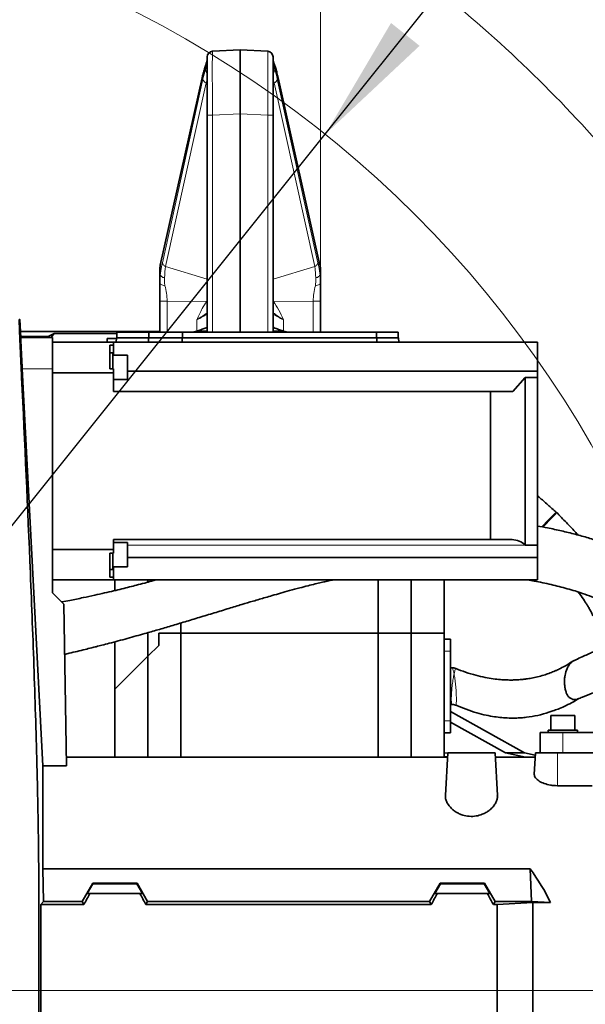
# Model space of a CAD drawing. Header units: millimetres. Extents: x 0 to 12115, y 0 to 8400.
# Tile 66 of 120: x 7203 to 7513, y 1424 to 1963. Entities that reach past the tile are written whole.
import ezdxf

# ---------------------------------------------------------------- set-up
doc = ezdxf.new("R2010")
doc.units = ezdxf.units.MM
doc.header["$LTSCALE"] = 20
doc.linetypes.add('CENTERX2', pattern=[20.32, 12.7, -2.54, 2.54, -2.54])
doc.layers.add('SVART_TEXT', color=7, linetype='Continuous')
doc.styles.add('SLDTEXTSTYLE0', font='TXT', dxfattribs={"width": 0.605})
doc.dimstyles.new('SLDDIMSTYLE0', dxfattribs={"dimtxt": 70, "dimasz": 70, "dimexe": 0, "dimexo": 0.0625, "dimgap": 17.5, "dimtad": 1, "dimdec": 1, "dimrnd": 1e-09, "dimzin": 12, "dimdsep": 46, "dimtxsty": 'SLDTEXTSTYLE0', "dimsah": 1, "dimcen": 0.09, "dimadec": 0, "dimazin": 3, "dimtfac": 1, "dimtofl": 0, "dimtmove": 0, "dimatfit": 3, "dimfxl": 1, "dimfrac": 2, "dimtolj": 1, "dimtzin": 12, "dimarcsym": 0})
doc.dimstyles.new('SLDDIMSTYLE17', dxfattribs={"dimtxt": 70, "dimasz": 70, "dimexe": 0, "dimexo": 0.0625, "dimgap": 17.5, "dimtad": 0, "dimtih": 1, "dimtoh": 1, "dimdec": 1, "dimrnd": 1e-09, "dimzin": 12, "dimdsep": 46, "dimtxsty": 'SLDTEXTSTYLE0', "dimsah": 1, "dimcen": 0, "dimadec": 0, "dimazin": 3, "dimtfac": 1, "dimtofl": 0, "dimtmove": 0, "dimatfit": 3, "dimfxl": 1, "dimfrac": 2, "dimtolj": 1, "dimtzin": 12, "dimarcsym": 0})

# ---------------------------------------------------------------- blocks, each defined once
blk = doc.blocks.new('_D_77')
at = {"layer": 'SVART_TEXT'}
for p, q in [((7370.63, 1900.23), (7599.82, 2186.41)), ((7599.82, 2186.41), (8618.66, 2186.41)), ((6995.56, 1431.91), (7370.63, 1900.23))]:
    blk.add_line(p, q, dxfattribs=at)
blk.add_solid([(7370.63, 1900.23), (7422.19, 1948.62), (7406.58, 1961.12)], dxfattribs=at)
at = {"layer": 'SVART_TEXT', "char_height": 70, "attachment_point": 1, "style": 'SLDTEXTSTYLE0'}
for s, insert in [('R600', (8009.32, 2491.5)), ('Smallest circumscribed', (7629.82, 2384.07)), ('radius axis 1 front side', (7643.09, 2276.64))]:
    blk.add_mtext(s, dxfattribs=dict(at, insert=insert))
blk = doc.blocks.new('_D_78')
at = {"color": 7, "linetype": 'Continuous', "lineweight": 0}
for p, q in [((9298.06, 1431.91), (9298.06, 2254.61)), ((6999.56, 1431.91), (9328.06, 1431.91)), ((9298.06, 1431.91), (9298.06, 1209.41)), ((8474.06, 1209.41), (9328.06, 1209.41))]:
    blk.add_line(p, q, dxfattribs=at)
at = {"color": 7, "linetype": 'Continuous', "lineweight": 18}
for points in [[(9298.06, 1431.91), (9288.06, 1361.91), (9308.06, 1361.91)], [(9298.06, 1209.41), (9308.06, 1279.41), (9288.06, 1279.41)]]:
    blk.add_solid(points, dxfattribs=at)
at = {"color": 7, "linetype": 'Continuous', "lineweight": 18, "char_height": 70, "attachment_point": 1, "rotation": 90, "style": 'SLDTEXTSTYLE0'}
for s, insert in [('(2x M8)', (9207.83, 1927.75)), ('222,5', (9207.83, 1634.63))]:
    blk.add_mtext(s, dxfattribs=dict(at, insert=insert))
blk = doc.blocks.new('_D_79')
at = {"color": 7, "linetype": 'Continuous', "lineweight": 0}
for p, q in [((9116.87, 1618.91), (9116.87, 2177.42)), ((8490.06, 1618.91), (9146.87, 1618.91)), ((9116.87, 1431.91), (9116.87, 1618.91)), ((6999.56, 1431.91), (9146.87, 1431.91))]:
    blk.add_line(p, q, dxfattribs=at)
at = {"color": 7, "linetype": 'Continuous', "lineweight": 18}
for points in [[(9116.87, 1618.91), (9106.87, 1548.91), (9126.87, 1548.91)], [(9116.87, 1431.91), (9126.87, 1501.91), (9106.87, 1501.91)]]:
    blk.add_solid(points, dxfattribs=at)
at = {"color": 7, "linetype": 'Continuous', "lineweight": 18, "char_height": 70, "attachment_point": 1, "rotation": 90, "style": 'SLDTEXTSTYLE0'}
for s, insert in [('(2x M8)', (9026.63, 1850.56)), ('187', (9026.63, 1637.65))]:
    blk.add_mtext(s, dxfattribs=dict(at, insert=insert))
blk = doc.blocks.new('_D_81')
at = {"color": 7, "linetype": 'Continuous', "lineweight": 0}
for p, q in [((6623.06, 1813), (6623.06, 2216.41)), ((7368.06, 1822.87), (7368.06, 2216.41)), ((6623.06, 2186.41), (7368.06, 2186.41))]:
    blk.add_line(p, q, dxfattribs=at)
at = {"color": 7, "linetype": 'Continuous', "lineweight": 18}
for points in [[(6623.06, 2186.41), (6693.06, 2176.41), (6693.06, 2196.41)], [(7368.06, 2186.41), (7298.06, 2196.41), (7298.06, 2176.41)]]:
    blk.add_solid(points, dxfattribs=at)
at = {"color": 7, "linetype": 'Continuous', "lineweight": 18, "insert": (6915.35, 2276.64), "char_height": 70, "attachment_point": 1, "style": 'SLDTEXTSTYLE0'}
blk.add_mtext('745', dxfattribs=at)

msp = doc.modelspace()

# ---------------------------------------------------------------- linework, layer by layer
at = {"color": 7, "linetype": 'Continuous', "lineweight": 35}
for p, q in [((7308.904537, 1945.614535), (7324.061545, 1946.40888)), ((7324.061545, 1911.456846), (7324.061545, 1946.40888)), ((7324.061545, 1946.40888), (7339.218553, 1945.614535)), ((7306.061545, 1910.662501), (7306.061545, 1942.618646)), ((7342.061545, 1942.618646), (7342.061545, 1910.662501)), ((7303.256232, 1931.054064), (7280.393311, 1828.541865)), ((7367.72978, 1828.541865), (7344.866858, 1931.054064)), ((7306.061545, 1791.90888), (7306.061545, 1910.662501)), ((7324.061545, 1911.456846), (7324.061545, 1791.90888)), ((7342.061545, 1910.662501), (7342.061545, 1791.90888)), ((7280.061545, 1818.864975), (7280.061545, 1825.558283)), ((7368.061545, 1825.558283), (7368.061545, 1818.866633)), ((7280.061545, 1818.865199), (7280.100467, 1819.446424)), ((7280.15548, 1818.645144), (7280.061545, 1818.863101)), ((7280.066682, 1819.464311), (7280.108505, 1818.641593)), ((7368.061545, 1818.866572), (7367.97124, 1818.656897)), ((7368.014657, 1818.615131), (7368.056503, 1819.457992)), ((7368.023227, 1819.43876), (7368.061545, 1818.866737)), ((7280.061545, 1791.90888), (7280.061545, 1809.00318)), ((7368.061545, 1809.00318), (7368.061545, 1791.90888)), ((7204.03039, 1788.976997), (7203.509666, 1798.913001)), ((7203.854775, 1792.327929), (7280.061545, 1792.327929)), ((7203.997746, 1789.599881), (7219.438443, 1789.7362)), ((7204.028816, 1788.975482), (7221.361545, 1788.975482)), ((7219.438443, 1789.7362), (7218.861136, 1788.975482)), ((7219.438443, 1789.7362), (7222.344523, 1791.210465)), ((7220.708624, 1788.975482), (7222.344523, 1791.210465)), ((7221.361545, 1771.917529), (7221.361545, 1788.975482)), ((7256.561545, 1791.210465), (7222.344523, 1791.210465)), ((7251.382611, 1786.475482), (7251.388044, 1788.535327)), ((7256.357958, 1788.535327), (7251.388044, 1788.535327)), ((7256.364478, 1788.90888), (7256.322003, 1786.475482)), ((7256.364478, 1788.90888), (7273.964137, 1788.90888)), ((7256.561545, 1788.90888), (7256.561545, 1791.90888)), ((7274.063293, 1791.90888), (7256.561545, 1791.90888)), ((7273.964137, 1788.90888), (7273.94284, 1786.475482)), ((7273.964137, 1788.90888), (7292.364478, 1788.90888)), ((7274.063293, 1788.90888), (7274.063293, 1791.90888)), ((7292.561545, 1791.90888), (7274.063293, 1791.90888)), ((7292.364478, 1788.90888), (7292.322003, 1786.475482)), ((7292.364478, 1788.90888), (7398.758612, 1788.90888)), ((7398.561545, 1791.90888), (7292.561545, 1791.90888)), ((7292.561545, 1788.90888), (7292.561545, 1791.90888)), ((7300.382805, 1792.617477), (7297.826613, 1791.90888)), ((7350.296477, 1791.90888), (7347.740286, 1792.617477)), ((7398.561545, 1788.90888), (7398.561545, 1791.90888)), ((7410.561545, 1791.90888), (7398.561545, 1791.90888)), ((7398.758612, 1788.90888), (7398.801087, 1786.475482)), ((7398.758612, 1788.90888), (7410.758612, 1788.90888)), ((7410.561545, 1788.90888), (7410.561545, 1791.90888)), ((7410.801087, 1786.475482), (7410.758612, 1788.90888)), ((7254.861545, 1786.475482), (7221.361545, 1786.475482)), ((7252.861545, 1784.904634), (7254.861545, 1784.904634)), ((7252.861545, 1784.904634), (7252.861545, 1771.851495)), ((7254.861545, 1784.904634), (7254.861545, 1786.475482)), ((7254.861545, 1786.475482), (7486.661545, 1786.475482)), ((7254.861545, 1779.375724), (7254.861545, 1784.904634)), ((7486.661545, 1786.475482), (7486.661545, 1770.674534)), ((7254.461545, 1780.740724), (7252.861545, 1780.740724)), ((7254.461545, 1771.851495), (7254.461545, 1780.740724)), ((7262.461545, 1779.375724), (7254.461545, 1779.375724)), ((7262.461545, 1779.375724), (7262.461545, 1766.105724)), ((7204.884693, 1771.917529), (7216.061545, 1554.763496)), ((7221.361545, 1649.475482), (7221.361545, 1771.917529)), ((7221.361545, 1769.807666), (7254.861545, 1769.807666)), ((7252.861545, 1771.851495), (7254.861545, 1771.851495)), ((7254.861545, 1769.807666), (7254.861545, 1771.851495)), ((7254.861545, 1769.807666), (7254.861545, 1759.475482)), ((7262.461545, 1770.674534), (7486.661545, 1770.674534)), ((7479.910977, 1767.223429), (7473.17579, 1759.475482)), ((7479.910977, 1675.551632), (7479.910977, 1767.223429)), ((7479.910977, 1767.223429), (7486.661545, 1767.223429)), ((7486.661545, 1767.223429), (7486.661545, 1770.674534)), ((7486.661545, 1767.223429), (7486.661545, 1675.551632)), ((7254.861545, 1766.105724), (7262.461545, 1766.105724)), ((7254.861545, 1759.475482), (7460.910977, 1759.475482)), ((7460.910977, 1678.475482), (7460.910977, 1759.475482)), ((7460.910977, 1759.475482), (7473.17579, 1759.475482)), ((7497.134838, 1693.243235), (7496.870493, 1693.456584)), ((7254.861545, 1678.475482), (7460.910977, 1678.475482)), ((7254.861545, 1678.475482), (7254.861545, 1673.143298)), ((7262.461545, 1676.84524), (7254.861545, 1676.84524)), ((7262.461545, 1676.84524), (7262.461545, 1674.901894)), ((7472.844981, 1678.475482), (7460.910977, 1678.475482)), ((7479.910977, 1675.551632), (7479.920447, 1675.542149)), ((7479.910977, 1675.551632), (7486.661545, 1675.551632)), ((7486.661545, 1675.551632), (7486.661545, 1668.740294)), ((7254.861545, 1673.143298), (7221.361545, 1673.143298)), ((7252.861545, 1671.099469), (7254.861545, 1671.099469)), ((7252.861545, 1671.099469), (7252.861545, 1658.04633)), ((7254.461545, 1662.21024), (7254.461545, 1671.099469)), ((7254.861545, 1671.099469), (7254.861545, 1673.143298)), ((7262.461545, 1674.901894), (7262.461545, 1663.57524)), ((7486.661545, 1668.740294), (7262.461545, 1668.740294)), ((7486.661545, 1668.740294), (7486.661545, 1656.475482)), ((7252.861545, 1662.21024), (7254.461545, 1662.21024)), ((7254.461545, 1663.57524), (7262.461545, 1663.57524)), ((7254.861545, 1658.04633), (7254.861545, 1663.57524)), ((7221.361545, 1656.475482), (7254.861545, 1656.475482)), ((7252.861545, 1658.04633), (7254.861545, 1658.04633)), ((7254.861545, 1656.475482), (7254.861545, 1658.04633)), ((7254.861545, 1656.475482), (7486.661545, 1656.475482)), ((7255.561545, 1650.644176), (7255.561545, 1656.475482)), ((7273.561545, 1655.228701), (7273.561545, 1656.475482)), ((7399.561545, 1627.40888), (7399.561545, 1656.475482)), ((7417.561545, 1627.40888), (7417.561545, 1656.475482)), ((7435.561545, 1627.40888), (7435.561545, 1656.475482)), ((7227.605516, 1643.231512), (7221.361545, 1649.475482)), ((7227.605516, 1643.231512), (7229.149731, 1554.763496)), ((7291.561545, 1627.40888), (7291.561545, 1632.862039)), ((7273.561545, 1614.658312), (7273.561545, 1627.586833)), ((7279.561545, 1620.658312), (7279.561545, 1627.40888)), ((7279.561545, 1627.40888), (7291.561545, 1627.40888)), ((7291.561545, 1627.40888), (7399.561545, 1627.40888)), ((7291.561545, 1559.40888), (7291.561545, 1627.40888)), ((7399.561545, 1559.40888), (7399.561545, 1627.40888)), ((7399.561545, 1627.40888), (7417.561545, 1627.40888)), ((7417.561545, 1627.40888), (7417.561545, 1559.40888)), ((7417.561545, 1627.40888), (7435.561545, 1627.40888)), ((7435.561545, 1559.40888), (7435.561545, 1627.40888)), ((7255.561545, 1596.658312), (7255.561545, 1622.605494)), ((7439.060051, 1624.038155), (7435.561545, 1624.038155)), ((7439.060051, 1624.038155), (7439.060051, 1617.419429)), ((7273.561545, 1614.658312), (7279.561545, 1620.658312)), ((7439.060051, 1617.419429), (7439.060051, 1579.403986)), ((7273.561545, 1614.658312), (7255.561545, 1596.658312)), ((7273.561545, 1559.40888), (7273.561545, 1614.658312)), ((7255.561545, 1596.658312), (7255.561545, 1559.40888)), ((7479.667156, 1561.90888), (7439.060051, 1584.50611)), ((7439.060051, 1579.403986), (7439.060051, 1572.78526)), ((7469.125188, 1561.90888), (7439.060051, 1578.556788)), ((7493.926545, 1582.30888), (7493.926545, 1574.30888)), ((7493.926545, 1582.30888), (7507.196545, 1582.30888)), ((7507.196545, 1574.30888), (7507.196545, 1582.30888)), ((7439.060051, 1572.78526), (7435.561545, 1572.78526)), ((7488.061545, 1561.90888), (7488.061545, 1572.90888)), ((7500.561545, 1572.90888), (7488.061545, 1572.90888)), ((7492.561545, 1574.30888), (7492.561545, 1572.90888)), ((7508.561545, 1574.30888), (7492.561545, 1574.30888)), ((7560.33963, 1572.90888), (7500.561545, 1572.90888)), ((7508.561545, 1572.90888), (7508.561545, 1574.30888)), ((7437.430526, 1559.40888), (7229.068645, 1559.40888)), ((7435.561545, 1561.791416), (7437.546192, 1561.615914)), ((7435.561545, 1559.919534), (7437.448566, 1559.753112)), ((7437.561545, 1561.90888), (7436.33301, 1538.467037)), ((7437.561545, 1561.90888), (7463.561545, 1561.90888)), ((7464.790245, 1538.463886), (7463.561545, 1561.90888)), ((7485.430526, 1559.40888), (7463.692565, 1559.40888)), ((7480.105388, 1559.40888), (7469.125188, 1561.90888)), ((7469.125188, 1561.90888), (7479.667156, 1561.90888)), ((7485.490139, 1560.546371), (7479.667156, 1561.90888)), ((7484.938922, 1550.028523), (7485.561545, 1561.90888)), ((7485.561545, 1561.90888), (7497.561545, 1561.90888)), ((7497.561545, 1561.90888), (7517.561545, 1561.90888)), ((7216.061545, 1498.348368), (7216.061545, 1554.763496)), ((7229.149731, 1554.763496), (7216.061545, 1554.763496)), ((7516.617762, 1543.900421), (7497.561545, 1543.900421)), ((7216.468726, 1480.457744), (7216.061545, 1498.348368)), ((7216.061545, 1498.348368), (7482.752533, 1498.348368)), ((7483.497086, 1480.457744), (7482.752533, 1498.348368)), ((7237.667308, 1480.457744), (7243.430225, 1490.476079)), ((7240.452249, 1484.90888), (7243.548349, 1490.271482)), ((7243.430225, 1490.476079), (7243.548349, 1490.271482)), ((7267.692865, 1490.476079), (7243.430225, 1490.476079)), ((7267.574741, 1490.271482), (7243.548349, 1490.271482)), ((7267.692865, 1490.476079), (7267.574741, 1490.271482)), ((7267.574741, 1490.271482), (7270.670841, 1484.90888)), ((7273.455782, 1480.457744), (7267.692865, 1490.476079)), ((7427.667308, 1480.457744), (7433.430225, 1490.476079)), ((7433.548349, 1490.271482), (7430.452249, 1484.90888)), ((7433.430225, 1490.476079), (7433.548349, 1490.271482)), ((7457.692865, 1490.476079), (7433.430225, 1490.476079)), ((7457.574741, 1490.271482), (7433.548349, 1490.271482)), ((7457.574741, 1490.271482), (7457.692865, 1490.476079)), ((7460.670841, 1484.90888), (7457.574741, 1490.271482)), ((7463.455782, 1480.457744), (7457.692865, 1490.476079)), ((7240.452249, 1484.90888), (7241.91146, 1484.90888)), ((7269.21163, 1484.90888), (7241.91146, 1484.90888)), ((7269.21163, 1484.90888), (7270.670841, 1484.90888)), ((7431.91146, 1484.90888), (7430.452249, 1484.90888)), ((7459.21163, 1484.90888), (7431.91146, 1484.90888)), ((7460.670841, 1484.90888), (7459.21163, 1484.90888)), ((7215.039594, 1478.893735), (7216.468726, 1480.457744)), ((7215.039594, 1478.893735), (7215.039594, 1431.90888)), ((7215.039594, 1478.893735), (7238.570289, 1478.893735)), ((7216.468726, 1480.457744), (7237.667308, 1480.457744)), ((7238.570289, 1478.893735), (7237.667308, 1480.457744)), ((7272.552801, 1478.893735), (7273.455782, 1480.457744)), ((7428.570289, 1478.893735), (7272.552801, 1478.893735)), ((7427.667308, 1480.457744), (7273.455782, 1480.457744)), ((7428.570289, 1478.893735), (7427.667308, 1480.457744)), ((7462.552801, 1478.893735), (7463.455782, 1480.457744)), ((7464.561545, 1478.893735), (7462.552801, 1478.893735)), ((7483.497086, 1480.457744), (7463.455782, 1480.457744)), ((7464.561545, 1478.893735), (7484.061545, 1480.005227)), ((7464.561545, 1431.90888), (7464.561545, 1478.893735)), ((7483.497086, 1480.457744), (7493.787321, 1480.005227)), ((7484.061545, 1431.90888), (7484.061545, 1480.005227)), ((7484.061545, 1480.005227), (7493.787321, 1480.005227)), ((7215.039594, 1431.90888), (7215.039594, 1384.924025)), ((7464.561545, 1384.924025), (7464.561545, 1431.90888)), ((7484.061545, 1383.812533), (7484.061545, 1431.90888))]:
    msp.add_line(p, q, dxfattribs=at)
at = {"color": 8, "linetype": 'Continuous', "lineweight": 18}
for p, q in [((7305.144508, 1935.431134), (7305.144508, 1937.174302)), ((7342.978582, 1937.174302), (7342.978582, 1935.431134)), ((7303.230146, 1930.401029), (7280.367224, 1827.88883)), ((7281.514679, 1829.931825), (7303.727044, 1930.349368)), ((7305.484047, 1928.308102), (7283.271683, 1827.890559)), ((7306.061545, 1928.03881), (7305.484047, 1928.308102)), ((7342.639043, 1928.308102), (7342.061545, 1928.03881)), ((7364.851408, 1827.890559), (7342.639043, 1928.308102)), ((7344.396047, 1930.349368), (7366.608411, 1829.931825)), ((7367.755866, 1827.88883), (7344.892945, 1930.401029)), ((7308.904537, 1910.662501), (7306.061545, 1910.662501)), ((7324.061545, 1911.456846), (7308.904537, 1910.662501)), ((7308.904537, 1910.662501), (7308.904537, 1791.90888)), ((7339.218553, 1910.662501), (7324.061545, 1911.456846)), ((7339.218553, 1791.90888), (7339.218553, 1910.662501)), ((7339.218553, 1910.662501), (7342.061545, 1910.662501)), ((7280.367224, 1827.88883), (7280.367224, 1823.429946)), ((7283.271683, 1827.890559), (7306.061545, 1821.026648)), ((7342.061545, 1821.026648), (7364.851408, 1827.890559)), ((7367.755866, 1823.429946), (7367.755866, 1827.88883)), ((7280.100467, 1819.446424), (7280.367224, 1823.429946)), ((7367.755866, 1823.429946), (7368.023227, 1819.43876)), ((7305.855647, 1808.787513), (7284.214388, 1809.00318)), ((7284.214389, 1809.00318), (7284.214389, 1791.90888)), ((7306.061545, 1808.596365), (7305.855647, 1808.787513)), ((7342.267444, 1808.787513), (7342.061545, 1808.596365)), ((7363.908702, 1809.00318), (7342.267444, 1808.787513)), ((7363.908702, 1791.90888), (7363.908702, 1809.00318)), ((7300.382805, 1792.617477), (7300.382805, 1798.70441)), ((7347.740286, 1798.70441), (7347.740286, 1792.617477)), ((7306.061545, 1792.726063), (7300.419128, 1792.627574)), ((7347.703962, 1792.627574), (7342.061545, 1792.726063)), ((7204.884693, 1771.917529), (7221.361545, 1771.917529)), ((7479.920447, 1675.542149), (7262.461545, 1675.542149)), ((7439.060051, 1617.419429), (7435.561545, 1617.419429)), ((7439.060051, 1579.403986), (7435.561545, 1579.403986)), ((7500.561545, 1561.90888), (7500.561545, 1572.90888)), ((7497.561545, 1543.900421), (7497.561545, 1561.90888)), ((7215.039594, 1431.90888), (7214.030713, 1431.90888)), ((7215.039594, 1431.90888), (7464.561545, 1431.90888)), ((7484.061545, 1431.90888), (7464.561545, 1431.90888)), ((7559.287831, 1431.90888), (7484.061545, 1431.90888))]:
    msp.add_line(p, q, dxfattribs=at)
at = {"color": 7, "linetype": 'CENTERX2', "lineweight": 18}
msp.add_line((7955.231322, 1431.90888), (7082.484821, 1431.90888), dxfattribs=at)
at = {"color": 8, "linetype": 'Continuous', "lineweight": 18, "flags": 128}
for points in [[(7305.281499, 1938.205621), (7305.158587, 1937.70996), (7305.144508, 1937.174302)], [(7342.845962, 1938.19356), (7342.964503, 1937.70996), (7342.978582, 1937.174302)], [(7303.256408, 1931.05485), (7303.226053, 1930.878407), (7303.230146, 1930.401029)], [(7344.866683, 1931.054849), (7344.897038, 1930.878407), (7344.892945, 1930.401029)], [(7280.393311, 1828.541865), (7280.363132, 1828.366208), (7280.367224, 1827.88883)], [(7367.72978, 1828.541865), (7367.759959, 1828.366208), (7367.755866, 1827.88883)], [(7342.061545, 1809.235572), (7342.267421, 1808.787567), (7342.267444, 1808.787513), (7342.267444, 1808.787513)], [(7441.930193, 1607.858748), (7441.824136, 1607.896932), (7441.501118, 1606.964077), (7441.405148, 1606.595521), (7441.40514, 1606.59549), (7441.40514, 1606.59549)]]:
    msp.add_lwpolyline(points, dxfattribs=at)
at = {"color": 7, "linetype": 'CENTERX2', "lineweight": 18}
msp.add_circle((6995.561545, 1431.90888), 700, dxfattribs=at)
at = {"color": 7, "linetype": 'Continuous', "lineweight": 18}
msp.add_circle((6995.561545, 1431.90888), 600, dxfattribs=at)
at = {"color": 7, "linetype": 'Continuous', "lineweight": 35}
for centre, radius, start, end in [((7309.061545, 1942.618646), 3, 93, 180), ((7339.061545, 1942.618646), 3, 360, 87), ((7472.844981, 1668.475482), 10, 44.96434928, 90)]:
    msp.add_arc(centre, radius, start, end, dxfattribs=at)
at = {"color": 8, "linetype": 'Continuous', "lineweight": 18}
for centre, radius, start, end in [((7307.961602, 1935.716564), 2.831517, 185.78550049, 227.85273731), ((7340.161489, 1935.716564), 2.831517, 312.14726269, 354.21449951), ((7306.449115, 1930.915572), 2.780335, 191.75025328, 249.68965442), ((7341.673975, 1930.915572), 2.780335, 290.31034558, 348.24974672)]:
    msp.add_arc(centre, radius, start, end, dxfattribs=at)
for centre, major_axis, ratio, start_param, end_param in [((7309.061545, 1910.574731), (-0.156974, 35.039805), 0.0044695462, 0.0002141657, 1.5682714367), ((7339.061545, 1910.574731), (0.156974, 35.039805), 0.0044695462, 4.7149138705, 6.2829711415), ((7309.418283, 1885.713939), (0.08593, 57.080155), 0.1760826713, 0.4477329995, 0.6717750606), ((7309.895332, 1883.281474), (-1.263602, 56.680377), 0.1628969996, 0.3989326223, 0.5873332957), ((7338.704808, 1885.713939), (-0.08593, 57.080155), 0.1760826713, 5.6114102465, 5.8354523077), ((7338.227758, 1883.281474), (1.263602, 56.680377), 0.1628969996, 5.6958520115, 5.8842526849), ((7312.84948, 1883.281474), (-2.663373, 53.980615), 0.174607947, 0.4902967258, 0.5756915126), ((7335.27361, 1883.281474), (2.663373, 53.980615), 0.174607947, 5.7074937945, 5.7928885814), ((7300.061545, 1826.688892), (19.955945, 2.0092), 0.6603344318, 2.9001464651, 3.0752067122), ((7348.061545, 1826.688892), (19.955945, -2.0092), 0.6603344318, 0.0663859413, 0.2414461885), ((7293.061545, 1794.586968), (17.999894, 9.793148), 0.0063062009, 0.7603555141, 1.148486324), ((7355.061545, 1794.586968), (17.999894, -9.793148), 0.0063062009, 1.9931063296, 2.3812371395)]:
    msp.add_ellipse(centre, major_axis=major_axis, ratio=ratio, start_param=start_param, end_param=end_param, dxfattribs=at)
at = {"color": 7, "linetype": 'Continuous', "lineweight": 35}
for centre, major_axis, ratio, start_param, end_param in [((7293.061545, 1801.963758), (17.997264, 0.543947), 0.576998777, 5.1138306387, 5.1160406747), ((7355.061545, 1801.963758), (17.997264, -0.543947), 0.576998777, 4.308737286, 4.3109473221), ((7353.064527, 1431.90888), (151.948583, 0), 0.8390996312, 0.3867994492, 0.5481322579), ((7203.014457, 1431.90888), (85.07475, 146.949349), 0.0453552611, 5.0639744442, 5.1074921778), ((7308.108633, 1431.90888), (-85.07475, 146.949349), 0.0453552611, 1.1756931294, 1.219210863), ((7393.014457, 1431.90888), (85.07475, 146.949349), 0.0453552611, 5.0639744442, 5.1074921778), ((7498.108633, 1431.90888), (-85.07475, 146.949349), 0.0453552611, 1.1756931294, 1.219210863)]:
    msp.add_ellipse(centre, major_axis=major_axis, ratio=ratio, start_param=start_param, end_param=end_param, dxfattribs=at)
at = {"color": 8, "linetype": 'Continuous', "lineweight": 18}
for points, knots in [([(7306.061545, 1941.068004), (7306.019263, 1940.566242), (7305.933897, 1939.553183), (7305.409283, 1937.972222), (7305.144508, 1937.174302)], [0, 0, 0, 0, 0.49529466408, 1, 1, 1, 1]), ([(7305.144508, 1935.431134), (7305.405868, 1936.239486), (7305.932471, 1937.868196), (7306.018309, 1939.019777), (7306.061545, 1939.599812)], [0, 0, 0, 0, 0.49631410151, 1, 1, 1, 1]), ([(7342.978582, 1937.174302), (7342.718073, 1937.958416), (7342.192319, 1939.540897), (7342.105397, 1940.555921), (7342.061545, 1941.068004)], [0, 0, 0, 0, 0.4954964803, 1, 1, 1, 1]), ([(7342.061545, 1939.599812), (7342.103524, 1939.028975), (7342.188119, 1937.878652), (7342.713777, 1936.251052), (7342.978582, 1935.431134)], [0, 0, 0, 0, 0.49624129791, 1, 1, 1, 1]), ([(7280.367224, 1823.429946), (7280.414084, 1823.828896), (7280.511313, 1824.656685), (7280.689203, 1825.832823), (7280.883426, 1826.943931), (7281.080219, 1827.936375), (7281.28902, 1828.91408), (7281.432433, 1829.560884), (7281.514679, 1829.931825)], [0, 0, 0, 0, 0.1550393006, 0.321694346, 0.5012075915, 0.6623773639, 0.806374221, 1, 1, 1, 1]), ([(7283.271683, 1827.890559), (7283.164976, 1827.286421), (7282.95174, 1826.079159), (7282.902845, 1823.924335), (7282.757731, 1822.39505), (7282.685604, 1821.634947)], [0, 0, 0, 0, 0.3350239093, 0.6694858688, 1, 1, 1, 1]), ([(7365.437486, 1821.634947), (7365.36412, 1822.400894), (7365.217353, 1823.933167), (7365.169457, 1826.087199), (7364.957426, 1827.28943), (7364.851408, 1827.890559)], [0, 0, 0, 0, 0.3332181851, 0.666601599, 1, 1, 1, 1]), ([(7366.608411, 1829.931825), (7366.690629, 1829.561036), (7366.833529, 1828.916576), (7367.041293, 1827.945459), (7367.23744, 1826.959343), (7367.431767, 1825.849421), (7367.610679, 1824.666527), (7367.708594, 1823.832567), (7367.755866, 1823.429946)], [0, 0, 0, 0, 0.1935446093, 0.3363950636, 0.4959421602, 0.6759630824, 0.8435608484, 1, 1, 1, 1]), ([(7282.685604, 1821.634947), (7282.39567, 1821.739692), (7281.806439, 1821.952563), (7281.105711, 1822.39661), (7280.584524, 1822.898628), (7280.438886, 1823.254726), (7280.367224, 1823.429946)], [0, 0, 0, 0, 0.2460276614, 0.5, 0.7539723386, 1, 1, 1, 1]), ([(7282.685604, 1821.634947), (7282.644738, 1820.968457), (7282.562022, 1819.619435), (7282.812899, 1818.14965), (7282.939829, 1817.406019)], [0, 0, 0, 0, 0.4940546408, 1, 1, 1, 1]), ([(7365.182426, 1817.406354), (7365.309515, 1818.152548), (7365.559808, 1819.622125), (7365.477836, 1820.970985), (7365.437486, 1821.634947)], [0, 0, 0, 0, 0.5077601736, 1, 1, 1, 1]), ([(7367.755866, 1823.429946), (7367.684204, 1823.254726), (7367.538567, 1822.898628), (7367.01738, 1822.39661), (7366.316651, 1821.952563), (7365.72742, 1821.739692), (7365.437486, 1821.634947)], [0, 0, 0, 0, 0.2460276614, 0.5, 0.7539723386, 1, 1, 1, 1]), ([(7282.939057, 1817.403832), (7282.536971, 1817.476104), (7281.715538, 1817.623751), (7280.799984, 1817.98265), (7280.249534, 1818.336845), (7280.178719, 1818.568968), (7280.15548, 1818.645144)], [0, 0, 0, 0, 0.2781421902, 0.5682238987, 0.858304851, 1, 1, 1, 1]), ([(7282.939479, 1817.40377), (7283.248298, 1816.021076), (7283.86134, 1813.276261), (7284.097295, 1810.420405), (7284.214388, 1809.00318)], [0, 0, 0, 0, 0.5037476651, 1, 1, 1, 1]), ([(7363.908702, 1809.00318), (7364.02645, 1810.414177), (7364.264818, 1813.270599), (7364.874477, 1816.016742), (7365.182981, 1817.406363)], [0, 0, 0, 0, 0.4939736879, 1, 1, 1, 1]), ([(7367.97124, 1818.656897), (7367.947367, 1818.57782), (7367.876373, 1818.342659), (7367.323366, 1817.985516), (7366.406981, 1817.626429), (7365.58532, 1817.478697), (7365.183124, 1817.406384)], [0, 0, 0, 0, 0.1461938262, 0.434755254, 0.7233174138, 1, 1, 1, 1]), ([(7300.382805, 1798.70441), (7300.385854, 1798.711482), (7301.287077, 1800.801453), (7302.834116, 1804.360047), (7304.975628, 1807.498017), (7305.855647, 1808.787513)], [0, 0, 0, 0, 0.00199604, 0.5898871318, 1, 1, 1, 1]), ([(7305.855647, 1808.787513), (7305.855654, 1808.787531), (7305.920651, 1808.941474), (7305.991102, 1809.088531), (7306.061545, 1809.235572)], [0, 0, 0, 0, 0.0001179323, 1, 1, 1, 1]), ([(7342.267444, 1808.787513), (7343.31352, 1807.223108), (7345.427543, 1804.061589), (7346.964013, 1800.504603), (7347.737236, 1798.711482), (7347.740286, 1798.70441)], [0, 0, 0, 0, 0.4938392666, 0.9980037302, 1, 1, 1, 1]), ([(7306.061545, 1802.614535), (7305.206038, 1802.014863), (7303.451013, 1800.784668), (7301.444461, 1799.422225), (7300.390607, 1798.709685), (7300.382805, 1798.70441)], [0, 0, 0, 0, 0.4856052, 0.9961918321, 1, 1, 1, 1]), ([(7347.740286, 1798.70441), (7347.732483, 1798.709686), (7346.850468, 1799.306036), (7345.131875, 1800.475385), (7343.245046, 1801.775852), (7342.292699, 1802.453172), (7342.061545, 1802.617572)], [0, 0, 0, 0, 0.003793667, 0.4288637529, 0.861373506, 1, 1, 1, 1]), ([(7489.05348, 1685.478027), (7489.335094, 1685.783637), (7490.355861, 1686.891381), (7492.211785, 1688.80977), (7494.286362, 1690.914679), (7495.875674, 1692.507183), (7496.776984, 1693.373943), (7496.868554, 1693.463773), (7496.906906, 1693.501396)], [0, 0, 0, 0, 0.0750661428, 0.2720921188, 0.4677641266, 0.6635070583, 0.8590696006, 1, 1, 1, 1]), ([(7497.150981, 1693.263321), (7497.118811, 1693.224504), (7497.040873, 1693.130465), (7496.194383, 1692.219636), (7494.668836, 1690.552025), (7492.629061, 1688.3947), (7490.857475, 1686.553573), (7489.873651, 1685.574457), (7489.66265, 1685.364466)], [0, 0, 0, 0, 0.1410705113, 0.3417654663, 0.542970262, 0.7437841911, 0.9450495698, 1, 1, 1, 1]), ([(7440.033694, 1588.391772), (7440.023238, 1588.378982), (7439.876602, 1588.199626), (7439.682714, 1588.898524), (7439.525191, 1590.428506), (7439.551247, 1592.819231), (7439.72011, 1595.753309), (7440.069616, 1599.1472), (7440.562724, 1602.401708), (7440.852745, 1604.285913), (7441.064902, 1605.091389), (7441.06767, 1605.101897)], [0, 0, 0, 0, 0.0111590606, 0.1564886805, 0.301433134, 0.4207058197, 0.5651645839, 0.7115588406, 0.8548106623, 0.9981058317, 1, 1, 1, 1]), ([(7441.06767, 1605.101897), (7441.067329, 1605.107835), (7441.056416, 1605.298182), (7440.941689, 1605.654939), (7440.813611, 1606.301855), (7440.572355, 1607.314159), (7440.307033, 1608.244727), (7440.162572, 1608.226625), (7440.106437, 1608.219591)], [0, 0, 0, 0, 0.0029448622, 0.0944105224, 0.185368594, 0.3636820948, 0.7527362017, 1, 1, 1, 1]), ([(7441.40514, 1606.59549), (7441.405137, 1606.59548), (7441.296383, 1606.189387), (7441.26709, 1605.669706), (7441.070207, 1605.109124), (7441.06767, 1605.1019)], [0, 0, 0, 0, 0.00002514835, 0.98711392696, 1, 1, 1, 1]), ([(7441.06767, 1605.1019), (7441.068774, 1605.092635), (7441.16965, 1604.245799), (7441.567433, 1602.338274), (7441.950492, 1599.024826), (7442.224591, 1595.496984), (7442.324816, 1592.383381), (7442.335242, 1589.841823), (7442.21966, 1588.317004), (7442.095804, 1587.70716), (7441.983368, 1587.937095), (7441.982545, 1587.938777)], [0, 0, 0, 0, 0.0015870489, 0.1450558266, 0.2888109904, 0.4364735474, 0.5831863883, 0.7045894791, 0.8516969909, 0.9989153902, 1, 1, 1, 1]), ([(7177.703307, 1431.90888), (7179.015576, 1431.908863), (7181.613097, 1431.90883), (7185.42757, 1431.908777), (7189.128674, 1431.908788), (7192.712879, 1431.908849), (7198.277816, 1431.908908), (7205.526659, 1431.908839), (7211.26729, 1431.908867), (7214.030713, 1431.90888)], [0, 0, 0, 0, 0.1027261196, 0.2033373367, 0.3018093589, 0.3981230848, 0.492264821, 0.7555866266, 1, 1, 1, 1])]:
    msp.add_open_spline(points, degree=3, knots=knots, dxfattribs=at)
at = {"color": 7, "linetype": 'Continuous', "lineweight": 35}
for points, knots in [([(7306.052565, 1941.029773), (7306.052452, 1941.030285), (7306.050822, 1941.037681), (7306.040728, 1940.781448), (7305.941673, 1940.270218), (7305.706507, 1939.424197), (7305.473527, 1938.70909), (7305.293025, 1938.240525), (7305.279955, 1938.206597)], [0, 0, 0, 0, 0.01542168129, 0.22285162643, 0.45268810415, 0.70643337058, 0.97874334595, 1, 1, 1, 1]), ([(7342.851121, 1938.194321), (7342.73273, 1938.51857), (7342.473325, 1939.229025), (7342.232295, 1940.066232), (7342.096883, 1940.680718), (7342.070993, 1941.003298), (7342.071089, 1941.012165), (7342.071113, 1941.014343)], [0, 0, 0, 0, 0.21556773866, 0.47232497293, 0.71225817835, 0.92935034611, 1, 1, 1, 1]), ([(7305.28356, 1938.211236), (7305.155102, 1937.851924), (7304.770585, 1936.776377), (7304.170823, 1934.790505), (7303.632177, 1932.708998), (7303.33778, 1931.413045), (7303.256232, 1931.054064)], [0, 0, 0, 0, 0.1752932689, 0.5247140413, 0.8683450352, 1, 1, 1, 1]), ([(7344.866858, 1931.054064), (7344.758735, 1931.527397), (7344.440677, 1932.919756), (7343.87923, 1935.046805), (7343.305291, 1936.914463), (7342.947291, 1937.911208), (7342.839531, 1938.211236)], [0, 0, 0, 0, 0.1741439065, 0.5122628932, 0.8531873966, 1, 1, 1, 1]), ([(7280.393311, 1828.541865), (7280.342612, 1828.295329), (7280.159391, 1827.404359), (7280.067688, 1826.404783), (7280.062253, 1825.655863), (7280.061545, 1825.558283)], [0, 0, 0, 0, 0.2496536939, 0.9022343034, 1, 1, 1, 1]), ([(7368.061545, 1825.558283), (7368.057205, 1825.808123), (7368.041511, 1826.711616), (7367.909661, 1827.708845), (7367.749989, 1828.448275), (7367.72978, 1828.541865)], [0, 0, 0, 0, 0.2502861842, 0.9051084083, 1, 1, 1, 1]), ([(7280.061545, 1809.00318), (7280.061545, 1809.56528), (7280.061545, 1810.71373), (7280.061545, 1812.45431), (7280.061545, 1814.375075), (7280.061545, 1816.538499), (7280.061545, 1818.052293), (7280.061545, 1818.86475)], [0, 0, 0, 0, 0.1614520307, 0.3298698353, 0.5072958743, 0.7355641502, 1, 1, 1, 1]), ([(7368.061545, 1818.866529), (7368.061545, 1818.312502), (7368.061545, 1817.253129), (7368.061545, 1815.685975), (7368.061545, 1813.816134), (7368.061545, 1811.607897), (7368.061545, 1809.850184), (7368.061545, 1809.00318)], [0, 0, 0, 0, 0.1807691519, 0.3456547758, 0.4952122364, 0.7567535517, 1, 1, 1, 1]), ([(7214.030713, 1431.90888), (7214.030706, 1435.114648), (7214.030693, 1441.536993), (7214.030963, 1450.984642), (7214.030174, 1460.237312), (7214.033946, 1472.266899), (7214.004698, 1487.185454), (7213.850263, 1505.076969), (7213.514954, 1529.024799), (7212.730696, 1564.960237), (7211.201347, 1612.942365), (7208.381767, 1684.537022), (7205.889849, 1738.932132), (7204.09707, 1776.491943), (7203.927184, 1780.122489), (7203.734261, 1784.427633), (7203.572614, 1788.266917), (7203.445406, 1791.46727), (7203.347788, 1794.103821), (7203.270235, 1796.516999), (7203.234709, 1798.077695), (7203.234404, 1798.89506), (7203.284008, 1798.916894), (7203.362276, 1798.903011), (7203.490053, 1798.911681), (7203.449656, 1798.909744), (7203.424054, 1798.908517)], [0, 0, 0, 0, 0.0212352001, 0.0425420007, 0.062799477, 0.0831188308, 0.1239038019, 0.1646913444, 0.2049044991, 0.2870715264, 0.4094978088, 0.5319322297, 0.7749311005, 0.7811474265, 0.7873780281, 0.8000911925, 0.8125792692, 0.8188024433, 0.8298004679, 0.8407948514, 0.8521083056, 0.8617738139, 0.8716342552, 0.8915025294, 0.9312383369, 1, 1, 1, 1]), ([(7306.061545, 1794.667672), (7305.695083, 1794.50834), (7304.675394, 1794.064997), (7302.780003, 1793.337915), (7301.16735, 1792.852699), (7300.419128, 1792.627574)], [0, 0, 0, 0, 0.2311921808, 0.6432968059, 1, 1, 1, 1]), ([(7347.703962, 1792.627574), (7346.774948, 1792.912141), (7344.916562, 1793.481384), (7343.051491, 1794.225144), (7342.219861, 1794.594335), (7342.061545, 1794.664618)], [0, 0, 0, 0, 0.44730629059, 0.8947847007, 1, 1, 1, 1]), ([(7204.028816, 1788.975482), (7204.030613, 1788.925154), (7204.034208, 1788.824499), (7204.071288, 1788.038825), (7204.131336, 1786.797363), (7204.214289, 1785.107081), (7204.318344, 1783.011082), (7204.440281, 1780.579837), (7204.577692, 1777.870024), (7204.726663, 1774.960242), (7204.831843, 1772.935108), (7204.884693, 1771.917529)], [0, 0, 0, 0, 0.1109120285, 0.2218242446, 0.3327372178, 0.4436507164, 0.5546210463, 0.66559204, 0.7766925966, 0.8877936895, 1, 1, 1, 1]), ([(7496.909899, 1693.504812), (7495.383576, 1694.849071), (7492.269327, 1697.591842), (7488.842427, 1700.629106), (7486.968277, 1702.300898), (7486.661545, 1702.574511)], [0, 0, 0, 0, 0.4456428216, 0.9092713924, 1, 1, 1, 1]), ([(7509.015545, 1680.944207), (7508.404462, 1681.603468), (7506.289376, 1683.885312), (7502.296133, 1688.054958), (7498.862564, 1691.539645), (7497.037149, 1693.392236)], [0, 0, 0, 0, 0.1598737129, 0.5533571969, 1, 1, 1, 1]), ([(7583.608897, 1616.877595), (7583.585111, 1616.965824), (7583.305638, 1618.002491), (7582.700524, 1620.046847), (7581.797271, 1622.882488), (7580.828069, 1625.609435), (7579.8702, 1628.04742), (7578.930086, 1630.232012), (7577.9962, 1632.240526), (7576.994852, 1634.240447), (7575.372964, 1637.240758), (7572.968063, 1641.162343), (7569.60267, 1645.795874), (7565.970749, 1650.07699), (7562.189099, 1653.961685), (7558.21659, 1657.559685), (7554.488362, 1660.539615), (7551.25476, 1662.87031), (7548.749986, 1664.546766), (7546.319962, 1666.071445), (7543.68646, 1667.618147), (7540.532173, 1669.328675), (7536.769138, 1671.187731), (7532.336072, 1673.166548), (7527.207926, 1675.214704), (7521.233219, 1677.3405), (7514.544182, 1679.449421), (7507.288781, 1681.46712), (7499.819132, 1683.288932), (7492.922816, 1684.787736), (7488.509523, 1685.588587), (7486.661545, 1685.923927)], [0, 0, 0, 0, 0.0027281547, 0.0320550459, 0.0626973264, 0.0899002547, 0.115810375, 0.1374858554, 0.157063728, 0.1780385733, 0.2004711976, 0.2526708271, 0.3039341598, 0.3528216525, 0.3987045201, 0.4437130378, 0.4886509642, 0.5164674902, 0.5398340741, 0.5602196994, 0.5841772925, 0.612515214, 0.6446249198, 0.6809714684, 0.7215382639, 0.7648250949, 0.814360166, 0.8641643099, 0.9141148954, 0.9640373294, 1, 1, 1, 1]), ([(7278.069658, 1656.475482), (7277.233968, 1656.240169), (7275.164132, 1655.657344), (7271.601386, 1654.691873), (7267.604279, 1653.635605), (7263.464263, 1652.57578), (7259.289089, 1651.536942), (7254.72521, 1650.436523), (7249.751895, 1649.277949), (7244.210256, 1648.034022), (7237.892277, 1646.678887), (7231.875122, 1645.439081), (7227.925001, 1644.690796), (7226.429525, 1644.407502)], [0, 0, 0, 0, 0.049312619, 0.1221374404, 0.2094484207, 0.2838275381, 0.3649221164, 0.4538190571, 0.5502205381, 0.6542231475, 0.7748377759, 0.9147558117, 1, 1, 1, 1]), ([(7228.085467, 1615.735127), (7228.91515, 1615.928626), (7231.216808, 1616.465418), (7234.93592, 1617.359495), (7239.012016, 1618.351894), (7242.458367, 1619.209096), (7245.51417, 1619.981315), (7248.740518, 1620.807803), (7252.771595, 1621.858416), (7257.418752, 1623.094897), (7262.318988, 1624.426718), (7267.147167, 1625.764882), (7272.708895, 1627.333642), (7279.070429, 1629.164019), (7286.409055, 1631.318733), (7293.979566, 1633.578649), (7301.84936, 1635.956992), (7309.854468, 1638.393819), (7317.619736, 1640.760433), (7324.714855, 1642.91148), (7330.284087, 1644.583241), (7334.561794, 1645.853115), (7338.058933, 1646.881387), (7341.862112, 1647.986531), (7346.26279, 1649.244103), (7351.255685, 1650.637542), (7356.304248, 1652.000455), (7360.986416, 1653.214509), (7364.911361, 1654.19084), (7368.207399, 1654.978519), (7371.165747, 1655.654995), (7373.346747, 1656.141551), (7374.631906, 1656.407038), (7374.963229, 1656.475482)], [0, 0, 0, 0, 0.0162924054, 0.0451974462, 0.0731163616, 0.0963996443, 0.1130243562, 0.1335494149, 0.1606617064, 0.1935503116, 0.2267288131, 0.2592391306, 0.2910252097, 0.3394077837, 0.3887760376, 0.4412371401, 0.4949515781, 0.551042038, 0.6067649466, 0.6558290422, 0.6981002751, 0.7222258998, 0.7445346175, 0.7706545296, 0.8012805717, 0.8360010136, 0.8742991, 0.9057675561, 0.9325529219, 0.9550015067, 0.9734248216, 0.9931487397, 1, 1, 1, 1]), ([(7481.113441, 1656.475482), (7482.370079, 1656.267454), (7486.879326, 1655.52098), (7494.170028, 1653.941922), (7503.014847, 1651.717623), (7510.346084, 1649.462068), (7516.232113, 1647.347089), (7520.607581, 1645.582483), (7524.323943, 1643.911311), (7527.369041, 1642.393138), (7529.780473, 1641.069449), (7531.702473, 1639.925142), (7533.404965, 1638.839202), (7535.167296, 1637.629644), (7536.798061, 1636.406506), (7538.200988, 1635.266242), (7539.405988, 1634.222945), (7540.700023, 1633.023191), (7542.151962, 1631.559584), (7543.605639, 1629.943546), (7544.929076, 1628.323436), (7546.057555, 1626.82213), (7547.031277, 1625.429811), (7547.966792, 1624.00202), (7548.937073, 1622.419395), (7550.00042, 1620.549105), (7551.141568, 1618.364404), (7552.226179, 1616.087895), (7553.196907, 1613.855181), (7554.042388, 1611.733604), (7554.821706, 1609.569007), (7555.48053, 1607.485806), (7555.995327, 1605.639122), (7556.449281, 1603.811686), (7556.828142, 1602.063991), (7557.132084, 1600.47203), (7557.37813, 1599.049823), (7557.60841, 1597.590103), (7557.831166, 1596.036798), (7558.063948, 1594.268059), (7558.297821, 1592.345586), (7558.560972, 1590.054045), (7558.83302, 1587.566802), (7559.133496, 1584.715424), (7559.459504, 1581.538757), (7559.80439, 1578.134583), (7560.156872, 1574.649827), (7560.675676, 1569.653585), (7561.40194, 1563.070672), (7562.657468, 1554.232599), (7564.308711, 1544.553957), (7565.678881, 1536.333986), (7566.479909, 1530.217714), (7566.857378, 1526.667981), (7567.131915, 1523.399239), (7567.321506, 1520.624643), (7567.443349, 1518.451054), (7567.522099, 1516.764812), (7567.581664, 1515.262043), (7567.636462, 1513.523486), (7567.680192, 1511.713883), (7567.689092, 1510.436692), (7567.69274, 1509.913048)], [0, 0, 0, 0, 0.01436940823, 0.05156230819, 0.08879874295, 0.12573551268, 0.14852857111, 0.16945169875, 0.18781987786, 0.2037025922, 0.21716811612, 0.22810203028, 0.23809727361, 0.25053272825, 0.26508908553, 0.27486604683, 0.28415174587, 0.29563547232, 0.30965588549, 0.32585696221, 0.34085894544, 0.35386921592, 0.36584363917, 0.37701787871, 0.39018758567, 0.4054101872, 0.42233808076, 0.44119702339, 0.45798552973, 0.47317787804, 0.48962777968, 0.50681986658, 0.51962127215, 0.53180481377, 0.54600093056, 0.5568694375, 0.56573227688, 0.57532902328, 0.58571283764, 0.59566956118, 0.60901353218, 0.6214568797, 0.63592659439, 0.65240825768, 0.67081998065, 0.69072978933, 0.71084415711, 0.73097669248, 0.7763773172, 0.82070928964, 0.86552399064, 0.91133678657, 0.92682248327, 0.94175578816, 0.95429964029, 0.9644551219, 0.97217331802, 0.97735784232, 0.9819645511, 0.98749076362, 0.99487125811, 1, 1, 1, 1]), ([(7508.908783, 1649.819338), (7509.207338, 1649.430704), (7510.553726, 1647.678087), (7511.913025, 1645.694351), (7513.301828, 1643.601156), (7514.267253, 1642.071721), (7515.304739, 1640.322231), (7516.30267, 1638.491158), (7516.787793, 1637.420743), (7517.035627, 1636.873902)], [0, 0, 0, 0, 0.06597614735, 0.2975316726, 0.38603993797, 0.49757345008, 0.64001188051, 0.81609312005, 1, 1, 1, 1]), ([(7533.367971, 1622.889335), (7533.119689, 1622.858152), (7531.700949, 1622.679964), (7529.683929, 1621.999601), (7527.082478, 1621.122246), (7524.956391, 1620.309204), (7522.94147, 1619.502028), (7521.203687, 1618.778138), (7519.743288, 1618.157053), (7518.36402, 1617.56237), (7516.677213, 1616.825737), (7514.483879, 1615.855579), (7511.713738, 1614.61782), (7509.099413, 1613.441644), (7507.39621, 1612.67841), (7506.824249, 1612.422104)], [0, 0, 0, 0, 0.027104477, 0.1548815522, 0.2388380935, 0.3176190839, 0.3954836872, 0.4674671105, 0.5155397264, 0.5618276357, 0.6239666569, 0.7055886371, 0.8088291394, 0.9358019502, 1, 1, 1, 1]), ([(7506.088818, 1612.00092), (7504.855358, 1611.212535), (7502.656816, 1609.807304), (7499.605937, 1608.186012), (7497.315747, 1607.097204), (7495.659451, 1606.380272), (7494.280195, 1605.821951), (7492.490444, 1605.146328), (7489.942497, 1604.292016), (7486.752693, 1603.413137), (7483.547103, 1602.729071), (7480.88456, 1602.303073), (7478.855703, 1602.057172), (7477.183688, 1601.899321), (7475.2807, 1601.768439), (7472.775136, 1601.679521), (7469.739598, 1601.705369), (7466.241491, 1601.906278), (7462.345613, 1602.333043), (7457.869942, 1603.082923), (7452.798943, 1604.268033), (7447.414834, 1605.866007), (7443.768354, 1607.296257), (7441.982129, 1607.996863)], [0, 0, 0, 0, 0.0723628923, 0.1289809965, 0.1704055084, 0.196938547, 0.2172341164, 0.2421857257, 0.2883178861, 0.3443781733, 0.3971484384, 0.440392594, 0.4681792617, 0.4900245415, 0.515932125, 0.5525621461, 0.5999776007, 0.6478530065, 0.7035361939, 0.7673511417, 0.8397839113, 0.9215182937, 1, 1, 1, 1]), ([(7508.926322, 1591.38017), (7508.897785, 1591.364967), (7508.431509, 1591.116574), (7507.459325, 1590.965195), (7506.060178, 1591.035272), (7504.699148, 1591.597941), (7503.482731, 1592.660976), (7502.540853, 1594.23674), (7501.99933, 1596.15599), (7501.594954, 1598.127298), (7501.402588, 1600.179279), (7501.459799, 1602.243728), (7501.825835, 1604.941802), (7502.615897, 1607.48518), (7503.785276, 1609.63819), (7504.845577, 1610.991344), (7505.877949, 1611.945181), (7506.585654, 1612.259475), (7506.846287, 1612.375223)], [0, 0, 0, 0, 0.0041693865, 0.0681247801, 0.1321453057, 0.1962239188, 0.2601299, 0.3239627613, 0.3878766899, 0.4519058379, 0.515404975, 0.5794828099, 0.6431228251, 0.7706103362, 0.8347409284, 0.8986694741, 0.962682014, 1, 1, 1, 1]), ([(7440.107777, 1608.351356), (7440.042321, 1608.351834), (7439.692788, 1608.354384), (7439.343961, 1608.358308), (7439.060459, 1608.361498)], [0, 0, 0, 0, 0.1872693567, 1, 1, 1, 1]), ([(7441.963554, 1607.967662), (7441.61893, 1608.093959), (7441.018258, 1608.314093), (7440.378352, 1608.318892), (7440.10558, 1608.320937)], [0, 0, 0, 0, 0.5737309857, 1, 1, 1, 1]), ([(7508.738695, 1591.305789), (7509.572265, 1591.635177), (7512.234267, 1592.687073), (7516.387898, 1594.379778), (7520.980452, 1596.259734), (7524.804887, 1597.829993), (7527.942538, 1599.10913), (7530.475944, 1600.1274), (7532.48911, 1600.919691), (7534.162769, 1601.560957), (7535.513493, 1602.06023), (7536.655192, 1602.462929), (7537.54057, 1602.758186), (7538.460277, 1603.040565), (7539.487351, 1603.316198), (7540.734822, 1603.549424), (7541.449356, 1603.589122), (7541.845428, 1603.611127)], [0, 0, 0, 0, 0.0674480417, 0.2153947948, 0.3413528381, 0.4465322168, 0.5328776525, 0.6026915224, 0.65833862, 0.7020374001, 0.7450318, 0.7750391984, 0.8087401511, 0.8385570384, 0.8772527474, 0.9319601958, 1, 1, 1, 1]), ([(7441.991182, 1587.964074), (7443.861439, 1587.167711), (7447.6484, 1585.555208), (7453.225629, 1583.75458), (7458.427163, 1582.431), (7462.977788, 1581.596627), (7467.144378, 1581.090364), (7470.919793, 1580.859227), (7474.454445, 1580.846258), (7477.626007, 1580.997645), (7481.748234, 1581.396104), (7486.888002, 1582.276596), (7491.689135, 1583.585288), (7495.36535, 1584.836593), (7498.161572, 1585.903114), (7501.549412, 1587.373223), (7505.374736, 1589.243474), (7507.994498, 1590.761068), (7509.339189, 1591.54003)], [0, 0, 0, 0, 0.0835045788, 0.1690829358, 0.2440892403, 0.3093881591, 0.3655846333, 0.4236106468, 0.4718229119, 0.5173316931, 0.5604468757, 0.6505809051, 0.7419788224, 0.7751914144, 0.8177508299, 0.8702365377, 0.9333940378, 1, 1, 1, 1]), ([(7439.059021, 1588.361821), (7439.283233, 1588.359368), (7439.610786, 1588.355785), (7439.938969, 1588.353453), (7440.042509, 1588.352717)], [0, 0, 0, 0, 0.6845061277, 1, 1, 1, 1]), ([(7440.032673, 1588.318691), (7440.276013, 1588.317198), (7440.92163, 1588.313235), (7441.592516, 1588.147555), (7441.957922, 1587.941224), (7441.974334, 1587.931957)], [0, 0, 0, 0, 0.3661812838, 0.9715324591, 1, 1, 1, 1]), ([(7497.561545, 1543.900421), (7496.914149, 1543.916742), (7495.619199, 1543.949388), (7493.115969, 1544.277922), (7490.193555, 1545.047786), (7487.836772, 1546.198682), (7486.380575, 1547.282973), (7485.535334, 1548.189677), (7485.004355, 1549.118429), (7484.960732, 1549.725167), (7484.938922, 1550.028523)], [0, 0, 0, 0, 0.0916822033, 0.1833866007, 0.3657110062, 0.5587393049, 0.6668537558, 0.7749895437, 0.8874999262, 1, 1, 1, 1]), ([(7436.377097, 1538.464727), (7436.356807, 1538.32487), (7436.256734, 1537.635072), (7436.538041, 1536.256676), (7437.27336, 1534.369866), (7438.539362, 1532.531336), (7440.167501, 1530.879462), (7441.938899, 1529.568265), (7443.842403, 1528.539586), (7446.207883, 1527.617146), (7449.383741, 1526.989181), (7453.14859, 1527.168525), (7456.195835, 1528.042102), (7458.485648, 1529.15241), (7460.380389, 1530.407038), (7462.064796, 1531.938639), (7463.450013, 1533.714265), (7464.356519, 1535.54218), (7464.825231, 1537.15155), (7464.74323, 1538.099851), (7464.712106, 1538.45979)], [0, 0, 0, 0, 0.0149477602, 0.0737247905, 0.1400284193, 0.2063142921, 0.2628365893, 0.3192993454, 0.3624660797, 0.4055854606, 0.4778325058, 0.5502666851, 0.6192092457, 0.6668968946, 0.7146425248, 0.7760068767, 0.8374250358, 0.8996722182, 0.9619192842, 1, 1, 1, 1]), ([(7214.030751, 1265.659021), (7214.030733, 1265.76852), (7214.030697, 1265.988278), (7214.030794, 1267.787192), (7214.030708, 1270.69285), (7214.03075, 1274.783069), (7214.030776, 1279.949448), (7214.030688, 1286.160357), (7214.030794, 1293.490097), (7214.030718, 1301.803933), (7214.030735, 1310.98316), (7214.030787, 1320.986028), (7214.030685, 1331.90173), (7214.030787, 1343.517025), (7214.030733, 1355.669403), (7214.030715, 1368.319751), (7214.030799, 1381.577058), (7214.030707, 1393.678296), (7214.030736, 1404.335165), (7214.030772, 1413.435246), (7214.030746, 1422.638705), (7214.030724, 1428.815628), (7214.030713, 1431.90888)], [0, 0, 0, 0, 0.0527198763, 0.1058062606, 0.1600460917, 0.2146847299, 0.2674043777, 0.3204890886, 0.3747273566, 0.4293636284, 0.4821268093, 0.5352571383, 0.5895440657, 0.644231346, 0.696954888, 0.750044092, 0.8042870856, 0.8589278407, 0.893925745, 0.9290301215, 0.9644600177, 1, 1, 1, 1])]:
    msp.add_open_spline(points, degree=3, knots=knots, dxfattribs=at)
at = {"color": 8, "linetype": 'Continuous', "lineweight": 18}
for points in [[(7283.271683, 1827.890559), (7283.042065, 1828.006942), (7282.582828, 1828.239709), (7282.047949, 1828.741435), (7281.657841, 1829.314348), (7281.5624, 1829.726), (7281.514679, 1829.931825)], [(7366.608411, 1829.931825), (7366.560691, 1829.726), (7366.465249, 1829.314348), (7366.075142, 1828.741435), (7365.540262, 1828.239709), (7365.081026, 1828.006942), (7364.851408, 1827.890559)], [(7284.214389, 1809.00318), (7283.622853, 1809.00318), (7282.439783, 1809.00318), (7281.118933, 1809.00318), (7280.229591, 1809.00318), (7280.11756, 1809.00318), (7280.061545, 1809.00318)], [(7368.061545, 1809.00318), (7368.00553, 1809.00318), (7367.893499, 1809.00318), (7367.004157, 1809.00318), (7365.683308, 1809.00318), (7364.500237, 1809.00318), (7363.908702, 1809.00318)]]:
    msp.add_open_spline(points, degree=3, dxfattribs=at)

# ---------------------------------------------------------------- dimensions: what is measured, and where the dimension line sits
at = {"color": 7, "linetype": 'Continuous', "lineweight": 18}
dim = msp.add_linear_dim(base=(7368.061545, 2186.40888), p1=(6623.061545, 1809.00318), p2=(7368.061545, 1818.866595), dimstyle='SLDDIMSTYLE0', dxfattribs=at)
dim.commit()
dim.dimension.update_dxf_attribs({"geometry": '_D_81', "text_midpoint": (6995.561545, 2186.40888), "dimtype": 160})
for base, p2, picture, middle in [((9298.061545, 1209.40888), (8470.061545, 1209.40888), '_D_78', (9298.061545, 1944.619756)), ((9116.868105, 1618.90888), (8486.061545, 1618.90888), '_D_79', (9116.868105, 1907.533935))]:
    dim = msp.add_linear_dim(base=base, p1=(6995.561545, 1431.90888), p2=p2, angle=90, text='<>  (2x M8)', dimstyle='SLDDIMSTYLE0', dxfattribs=at)
    dim.commit()
    dim.dimension.update_dxf_attribs({"geometry": picture, "text_midpoint": middle, "dimtype": 160})
at = {"layer": 'SVART_TEXT'}
dim = msp.add_radius_dim(center=(6995.561545, 1431.90888), mpoint=(7370.626349, 1900.231838), text='<>\\PSmallest circumscribed\\Pradius axis 1 front side', dimstyle='SLDDIMSTYLE17', dxfattribs=at)
dim.commit()
dim.dimension.update_dxf_attribs({"geometry": '_D_77', "text_midpoint": (8124.240002, 2347.554712), "dimtype": 164})

doc.saveas('drawing.dxf')
